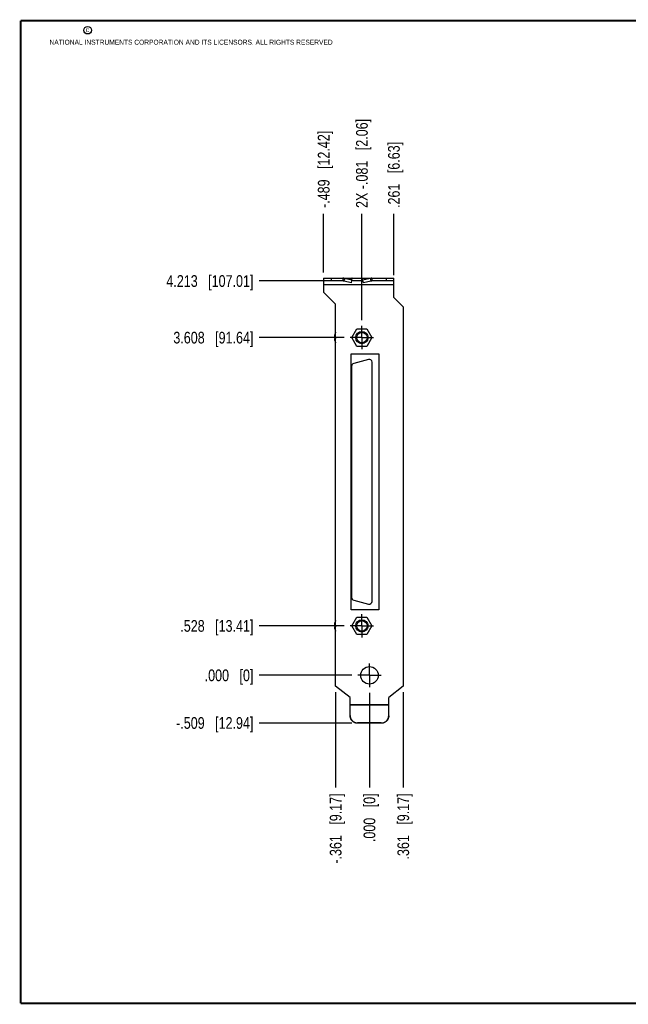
# Model space of a CAD drawing. Header units: inches. Extents: x 0.2 to 16.8, y 0.2 to 10.8.
# Tile 1 of 11: x 0.2 to 6.7, y 0.2 to 10.8. Entities that reach past the tile are written whole.
import ezdxf

# ---------------------------------------------------------------- set-up
doc = ezdxf.new("R2010")
doc.units = ezdxf.units.IN
doc.header["$LTSCALE"] = 0.935
doc.header["$MEASUREMENT"] = 0
doc.linetypes.add('CENTER', pattern=[0.6, 0.375, -0.075, 0.075, -0.075])
doc.layers.get('0').update_dxf_attribs({"linetype": 'CONTINUOUS'})
doc.layers.add('02___PRT_ALL_AXES', color=7, linetype='CONTINUOUS')
doc.layers.add('DIMENSIONS', color=7, linetype='CONTINUOUS')
doc.styles.get("Standard").update_dxf_attribs({"font": 'txt', "width": 0.8})
doc.dimstyles.new('DIMSTYLE_1', dxfattribs={"dimtxt": 0.125, "dimasz": 0.18, "dimexe": 0.18, "dimexo": 0.0625, "dimgap": 0.09, "dimtad": 0, "dimtih": 1, "dimtoh": 1, "dimdec": 3, "dimzin": 4, "dimdsep": 46, "dimtxsty": 'STANDARD', "dimblk": '_FILLED', "dimblk1": '_FILLED', "dimblk2": '_FILLED', "dimcen": 0.09, "dimadec": 0, "dimazin": 0, "dimtp": 0.01, "dimtm": 0.01, "dimtfac": 1, "dimtdec": 3, "dimtofl": 0, "dimtmove": 0, "dimatfit": 3, "dimldrblk": '_FILLED', "dimfxl": 1, "dimtolj": 1, "dimtzin": 4, "dimarcsym": 0})

# ---------------------------------------------------------------- blocks, each defined once
blk = doc.blocks.new('*D0')
at = {"layer": 'DIMENSIONS', "color": 2, "linetype": 'CONTINUOUS'}
blk.add_line((4.336, 3.585), (4.336, 2.564), dxfattribs=at)
at = {"layer": 'DIMENSIONS', "color": 2, "linetype": 'CONTINUOUS', "insert": (4.274, 2.502), "char_height": 0.125, "width": 1.125, "attachment_point": 3, "rotation": 90, "line_spacing_factor": 0.9}
blk.add_mtext('.361{\\Ftxt.shx;\\W1.000000;\\H0.125000; }[9.17]', dxfattribs=at)
blk = doc.blocks.new('_FILLED')
at = {"color": 0, "linetype": 'BYBLOCK'}
blk.add_solid([(0, 0), (-1, 0.174), (-1, -0.174)], dxfattribs=at)
blk = doc.blocks.new('*D1')
at = {"layer": 'DIMENSIONS', "color": 2, "linetype": 'CONTINUOUS'}
blk.add_line((3.975, 3.576), (3.975, 2.564), dxfattribs=at)
at = {"layer": 'DIMENSIONS', "color": 2, "linetype": 'CONTINUOUS', "insert": (3.913, 2.502), "char_height": 0.125, "width": 0.825, "attachment_point": 3, "rotation": 90, "line_spacing_factor": 0.9}
blk.add_mtext('.000{\\Ftxt.shx;\\W1.000000;\\H0.125000; }[0]', dxfattribs=at)
blk = doc.blocks.new('*D2')
at = {"layer": 'DIMENSIONS', "color": 2, "linetype": 'CONTINUOUS'}
blk.add_line((3.504, 7.977), (2.799, 7.977), dxfattribs=at)
at = {"layer": 'DIMENSIONS', "color": 2, "linetype": 'CONTINUOUS', "insert": (2.736, 8.039), "char_height": 0.125, "width": 1.425, "attachment_point": 3, "line_spacing_factor": 0.9}
blk.add_mtext('4.213{\\Ftxt.shx;\\W1.000000;\\H0.125000; }[107.01]', dxfattribs=at)
blk = doc.blocks.new('*D3')
at = {"layer": 'DIMENSIONS', "color": 2, "linetype": 'CONTINUOUS'}
blk.add_line((3.788, 3.764), (2.799, 3.764), dxfattribs=at)
at = {"layer": 'DIMENSIONS', "color": 2, "linetype": 'CONTINUOUS', "insert": (2.736, 3.826), "char_height": 0.125, "width": 0.825, "attachment_point": 3, "line_spacing_factor": 0.9}
blk.add_mtext('.000{\\Ftxt.shx;\\W1.000000;\\H0.125000; }[0]', dxfattribs=at)
blk = doc.blocks.new('*D4')
at = {"layer": 'DIMENSIONS', "color": 2, "linetype": 'CONTINUOUS'}
blk.add_line((3.787, 3.254), (2.799, 3.254), dxfattribs=at)
at = {"layer": 'DIMENSIONS', "color": 2, "linetype": 'CONTINUOUS', "insert": (2.736, 3.317), "char_height": 0.125, "width": 1.325, "attachment_point": 3, "line_spacing_factor": 0.9}
blk.add_mtext('-.509{\\Ftxt.shx;\\W1.000000;\\H0.125000; }[12.94]', dxfattribs=at)
blk = doc.blocks.new('*D5')
at = {"layer": 'DIMENSIONS', "color": 2, "linetype": 'CONTINUOUS'}
blk.add_line((3.707, 4.292), (2.799, 4.292), dxfattribs=at)
at = {"layer": 'DIMENSIONS', "color": 2, "linetype": 'CONTINUOUS', "insert": (2.736, 4.354), "char_height": 0.125, "width": 1.225, "attachment_point": 3, "line_spacing_factor": 0.9}
blk.add_mtext('.528{\\Ftxt.shx;\\W1.000000;\\H0.125000; }[13.41]', dxfattribs=at)
blk = doc.blocks.new('*D6')
at = {"layer": 'DIMENSIONS', "color": 2, "linetype": 'CONTINUOUS'}
blk.add_line((3.707, 7.372), (2.799, 7.372), dxfattribs=at)
at = {"layer": 'DIMENSIONS', "color": 2, "linetype": 'CONTINUOUS', "insert": (2.736, 7.434), "char_height": 0.125, "width": 1.325, "attachment_point": 3, "line_spacing_factor": 0.9}
blk.add_mtext('3.608{\\Ftxt.shx;\\W1.000000;\\H0.125000; }[91.64]', dxfattribs=at)
blk = doc.blocks.new('*D7')
at = {"layer": 'DIMENSIONS', "color": 2, "linetype": 'CONTINUOUS'}
blk.add_line((3.614, 3.585), (3.614, 2.564), dxfattribs=at)
at = {"layer": 'DIMENSIONS', "color": 2, "linetype": 'CONTINUOUS', "insert": (3.552, 2.502), "char_height": 0.125, "width": 1.225, "attachment_point": 3, "rotation": 90, "line_spacing_factor": 0.9}
blk.add_mtext('-.361{\\Ftxt.shx;\\W1.000000;\\H0.125000; }[9.17]', dxfattribs=at)
blk = doc.blocks.new('*D8')
at = {"layer": 'DIMENSIONS', "color": 2, "linetype": 'CONTINUOUS'}
blk.add_line((3.486, 8.069), (3.486, 8.694), dxfattribs=at)
at = {"layer": 'DIMENSIONS', "color": 2, "linetype": 'CONTINUOUS', "insert": (3.424, 8.757), "char_height": 0.125, "width": 1.325, "attachment_point": 1, "rotation": 90, "line_spacing_factor": 0.9}
blk.add_mtext('-.489{\\Ftxt.shx;\\W1.000000;\\H0.125000; }[12.42]', dxfattribs=at)
blk = doc.blocks.new('*D9')
at = {"layer": 'DIMENSIONS', "color": 2, "linetype": 'CONTINUOUS'}
blk.add_line((4.236, 8.039), (4.236, 8.694), dxfattribs=at)
at = {"layer": 'DIMENSIONS', "color": 2, "linetype": 'CONTINUOUS', "insert": (4.174, 8.757), "char_height": 0.125, "width": 1.125, "attachment_point": 1, "rotation": 90, "line_spacing_factor": 0.9}
blk.add_mtext('.261{\\Ftxt.shx;\\W1.000000;\\H0.125000; }[6.63]', dxfattribs=at)
blk = doc.blocks.new('*D10')
at = {"layer": 'DIMENSIONS', "color": 2, "linetype": 'CONTINUOUS'}
blk.add_line((3.894, 7.559), (3.894, 8.694), dxfattribs=at)
at = {"layer": 'DIMENSIONS', "color": 2, "linetype": 'CONTINUOUS', "insert": (3.832, 8.757), "char_height": 0.125, "width": 1.525, "attachment_point": 1, "rotation": 90, "line_spacing_factor": 0.9}
blk.add_mtext('2X -.081{\\Ftxt.shx;\\W1.000000;\\H0.125000; }[2.06]', dxfattribs=at)

msp = doc.modelspace()

# ---------------------------------------------------------------- linework, layer by layer
at = {"color": 7, "linetype": 'CONTINUOUS'}
for p, q in [((3.4864, 8.0068), (3.4864, 7.8588)), ((3.4864, 8.0068), (4.2364, 8.0068)), ((3.5664, 8.0068), (3.5664, 7.9768)), ((3.6911, 8.0068), (3.6911, 7.9768)), ((3.7091, 8.0046), (3.7023, 7.9756)), ((3.7091, 8.0046), (3.7909, 8.0046)), ((3.7888, 7.9862), (3.7091, 8.0046)), ((3.7888, 7.9862), (3.7909, 8.0046)), ((3.904, 7.9862), (3.9019, 8.0046)), ((3.9837, 8.0046), (3.9019, 8.0046)), ((3.9837, 8.0046), (3.904, 7.9862)), ((3.9837, 8.0046), (3.9904, 7.9756)), ((4.0017, 8.0068), (4.0017, 7.9768)), ((4.1564, 7.9768), (4.1564, 8.0068)), ((4.2364, 7.7998), (4.2364, 8.0068)), ((3.6911, 7.9768), (3.4864, 7.9768)), ((4.2364, 7.9368), (3.4864, 7.9368)), ((3.782, 7.9572), (3.7023, 7.9756)), ((3.782, 7.9572), (3.7888, 7.9862)), ((3.9062, 7.9768), (3.7866, 7.9768)), ((3.9107, 7.9572), (3.904, 7.9862)), ((3.9904, 7.9756), (3.9107, 7.9572)), ((4.2364, 7.9768), (4.0017, 7.9768)), ((3.6144, 7.7308), (3.4864, 7.8588)), ((4.2364, 7.7998), (4.3364, 7.6998)), ((3.6144, 3.6479), (3.6144, 7.7308)), ((4.3364, 7.6998), (4.3364, 3.6479)), ((3.6052, 7.3803), (3.6119, 7.3803)), ((3.6119, 7.4238), (3.6122, 7.4236)), ((3.6119, 7.3803), (3.6122, 7.3802)), ((3.7861, 7.3718), (3.8403, 7.4655)), ((3.8403, 7.278), (3.7861, 7.3718)), ((3.8403, 7.4655), (3.9485, 7.4655)), ((3.9485, 7.4655), (4.0026, 7.3718)), ((4.0026, 7.3718), (3.9485, 7.278)), ((3.6119, 7.3633), (3.6052, 7.3633)), ((3.6122, 7.3633), (3.6119, 7.3633)), ((3.6122, 7.3199), (3.6119, 7.3198)), ((3.9485, 7.278), (3.8403, 7.278)), ((3.7804, 4.4648), (3.7804, 7.1988)), ((3.7804, 7.1988), (4.0754, 7.1988)), ((4.0754, 7.1988), (4.0754, 4.4648)), ((3.7854, 7.0674), (3.7854, 4.5961)), ((3.9656, 7.1387), (3.8076, 7.0964)), ((4.0034, 4.5538), (4.0034, 7.1098)), ((3.6144, 4.6193), (3.6114, 4.6193)), ((3.6114, 4.5943), (3.6114, 4.6193)), ((3.6144, 4.5943), (3.6114, 4.5943)), ((3.8076, 4.5671), (3.9656, 4.5248)), ((4.0754, 4.4648), (3.7804, 4.4648)), ((3.6119, 4.3438), (3.6122, 4.3436)), ((3.7861, 4.2918), (3.8403, 4.3855)), ((3.8403, 4.3855), (3.9485, 4.3855)), ((3.9485, 4.3855), (4.0026, 4.2918)), ((3.6052, 4.3003), (3.6119, 4.3003)), ((3.6119, 4.2833), (3.6052, 4.2833)), ((3.6119, 4.3003), (3.6122, 4.3002)), ((3.6122, 4.2833), (3.6119, 4.2833)), ((3.6122, 4.2399), (3.6119, 4.2398)), ((3.8403, 4.198), (3.7861, 4.2918)), ((4.0026, 4.2918), (3.9485, 4.198)), ((3.9485, 4.198), (3.8403, 4.198)), ((3.7694, 3.5268), (3.6144, 3.6479)), ((4.3364, 3.6479), (4.1814, 3.5268)), ((3.7694, 3.334), (3.7694, 3.5268)), ((4.1814, 3.334), (4.1814, 3.5268)), ((3.7694, 3.4528), (4.1814, 3.4528)), ((3.7694, 3.4497), (4.1814, 3.4497)), ((4.1014, 3.2544), (3.8494, 3.2544)), ((3.8494, 3.2544), (3.8494, 3.2517)), ((4.1014, 3.2517), (3.8494, 3.2517)), ((4.1014, 3.2544), (4.1014, 3.2517))]:
    msp.add_line(p, q, dxfattribs=at)
at = {"color": 7, "linetype": 'CONTINUOUS', "const_width": 0.02}
for points in [[(0.25, 10.7586), (0.25, 0.2586)], [(16.75, 10.7586), (0.25, 10.7586)], [(0.25, 0.2586), (16.75, 0.2586)]]:
    msp.add_lwpolyline(points, dxfattribs=at)
at = {"color": 2, "linetype": 'CONTINUOUS'}
msp.add_circle((0.9659, 10.6562), 0.0403, dxfattribs=at)
at = {"color": 7, "linetype": 'CONTINUOUS'}
for centre, radius in [((3.8944, 7.3718), 0.066), ((3.8944, 7.3718), 0.056), ((3.8944, 4.2918), 0.066), ((3.8944, 4.2918), 0.056), ((3.9754, 3.7638), 0.0935)]:
    msp.add_circle(centre, radius, dxfattribs=at)
for centre, radius, start, end in [((3.6911, 7.9329), 0.0739, 75.93166, 89.98712), ((4.0017, 7.9329), 0.0739, 90.01288, 104.06834), ((3.6911, 7.9234), 0.0533, 77.86079, 89.99585), ((4.0017, 7.9234), 0.0533, 90.00415, 102.13921), ((3.6867, 7.3841), 0.0846, 164.46525, 176.02583), ((3.7137, 7.3718), 0.114, 153.2508, 162.1171), ((3.7137, 7.3718), 0.1143, 150.33855, 152.92595), ((3.7145, 7.3718), 0.1147, 153.15274, 153.44897), ((3.7467, 7.3718), 0.1348, 176.39597, 183.60395), ((3.6867, 7.3594), 0.0846, 183.97417, 195.53475), ((3.7137, 7.3718), 0.114, 197.8829, 206.7492), ((3.7145, 7.3718), 0.1147, 206.55103, 206.84726), ((3.7137, 7.3718), 0.1143, 207.07405, 209.66145), ((3.8154, 7.0674), 0.03, 105, 180), ((3.9734, 7.1098), 0.03, 0, 105), ((3.8154, 4.5961), 0.03, 180, 255), ((3.9734, 4.5538), 0.03, 255, 360), ((3.6867, 4.3041), 0.0846, 164.46525, 176.02583), ((3.7137, 4.2918), 0.114, 153.2508, 162.1171), ((3.7137, 4.2918), 0.1143, 150.33855, 152.92595), ((3.7145, 4.2918), 0.1147, 153.15274, 153.44897), ((3.6867, 4.2794), 0.0846, 183.97417, 195.53475), ((3.7137, 4.2918), 0.114, 197.8829, 206.7492), ((3.7467, 4.2918), 0.1348, 176.39597, 183.60395), ((3.7145, 4.2918), 0.1147, 206.55103, 206.84726), ((3.7137, 4.2918), 0.1143, 207.07405, 209.66145), ((4.102, 3.334), 0.0794, 358.1135, 359.99978)]:
    msp.add_arc(centre, radius, start, end, dxfattribs=at)
for points, knots in [([(3.7909, 8.0046), (3.7907, 8.0047), (3.7903, 8.0051), (3.7898, 8.0055), (3.7893, 8.0059), (3.7887, 8.0062), (3.7881, 8.0065), (3.7876, 8.0066), (3.787, 8.0067), (3.7866, 8.0068), (3.7864, 8.0068)], [0, 0, 0, 0, 0.1435105, 0.2801189, 0.4104839, 0.535387, 0.6557271, 0.7725197, 0.8868804, 1, 1, 1, 1]), ([(3.9019, 8.0046), (3.9021, 8.0047), (3.9024, 8.0051), (3.903, 8.0055), (3.9035, 8.0059), (3.9041, 8.0062), (3.9046, 8.0065), (3.9052, 8.0066), (3.9058, 8.0067), (3.9062, 8.0068), (3.9064, 8.0068)], [0, 0, 0, 0, 0.1435105, 0.2801189, 0.4104839, 0.535387, 0.6557271, 0.7725197, 0.8868804, 1, 1, 1, 1]), ([(3.6023, 7.39), (3.6024, 7.3891), (3.6027, 7.3875), (3.6033, 7.3851), (3.6041, 7.3826), (3.6048, 7.3811), (3.6052, 7.3803)], [0, 0, 0, 0, 0.2439144, 0.4910588, 0.7426987, 1, 1, 1, 1]), ([(3.6052, 7.3633), (3.6048, 7.3625), (3.6041, 7.3609), (3.6033, 7.3585), (3.6027, 7.356), (3.6024, 7.3544), (3.6023, 7.3536)], [0, 0, 0, 0, 0.2573013, 0.5089412, 0.7560856, 1, 1, 1, 1]), ([(3.6023, 4.31), (3.6024, 4.3091), (3.6027, 4.3075), (3.6033, 4.3051), (3.6041, 4.3026), (3.6048, 4.3011), (3.6052, 4.3003)], [0, 0, 0, 0, 0.2439144, 0.4910588, 0.7426987, 1, 1, 1, 1]), ([(3.6052, 4.2833), (3.6048, 4.2825), (3.6041, 4.2809), (3.6033, 4.2785), (3.6027, 4.276), (3.6024, 4.2744), (3.6023, 4.2736)], [0, 0, 0, 0, 0.2573013, 0.5089412, 0.7560856, 1, 1, 1, 1]), ([(3.7694, 3.334), (3.7694, 3.3327), (3.7695, 3.3301), (3.7697, 3.3262), (3.7702, 3.3223), (3.7711, 3.3172), (3.7727, 3.3109), (3.7749, 3.3047), (3.777, 3.3), (3.7788, 3.2965), (3.7807, 3.2931), (3.7828, 3.2898), (3.7851, 3.2866), (3.7883, 3.2824), (3.7927, 3.2776), (3.7976, 3.2732), (3.8017, 3.27), (3.8049, 3.2678), (3.8082, 3.2657), (3.8117, 3.2637), (3.8152, 3.262), (3.82, 3.2599), (3.8261, 3.2577), (3.8325, 3.2561), (3.8376, 3.2552), (3.8415, 3.2547), (3.8455, 3.2544), (3.8481, 3.2544), (3.8494, 3.2544)], [0, 0, 0, 0, 0.0311938, 0.0623887, 0.0935842, 0.1247817, 0.1871648, 0.249561, 0.2807745, 0.3119926, 0.3432155, 0.3744435, 0.405677, 0.4369161, 0.4993927, 0.5618927, 0.5931607, 0.6244343, 0.6557134, 0.6869975, 0.7182866, 0.7495801, 0.8121604, 0.8747536, 0.9060633, 0.9373744, 0.9686872, 1, 1, 1, 1]), ([(3.8494, 3.2517), (3.8481, 3.2517), (3.8455, 3.2518), (3.8415, 3.2521), (3.8376, 3.2526), (3.8325, 3.2535), (3.8261, 3.255), (3.82, 3.2572), (3.8152, 3.2594), (3.8117, 3.2611), (3.8082, 3.263), (3.8049, 3.2651), (3.8017, 3.2674), (3.7976, 3.2706), (3.7927, 3.275), (3.7883, 3.2798), (3.7851, 3.2839), (3.7828, 3.2871), (3.7807, 3.2904), (3.7788, 3.2938), (3.777, 3.2973), (3.7749, 3.3021), (3.7727, 3.3083), (3.7711, 3.3146), (3.7702, 3.3197), (3.7697, 3.3236), (3.7695, 3.3275), (3.7694, 3.3301), (3.7694, 3.3314)], [0, 0, 0, 0, 0.0313128, 0.0626256, 0.0939367, 0.1252464, 0.1878396, 0.2504199, 0.2817134, 0.3130025, 0.3442866, 0.3755657, 0.4068393, 0.4381073, 0.5006073, 0.5630839, 0.594323, 0.6255565, 0.6567845, 0.6880074, 0.7192255, 0.750439, 0.8128352, 0.8752183, 0.9064158, 0.9376113, 0.9688062, 1, 1, 1, 1]), ([(4.1814, 3.3314), (4.1814, 3.3301), (4.1813, 3.3275), (4.181, 3.3236), (4.1806, 3.3197), (4.1797, 3.3146), (4.1781, 3.3083), (4.1759, 3.3021), (4.1737, 3.2973), (4.172, 3.2938), (4.17, 3.2904), (4.1679, 3.2871), (4.1657, 3.2839), (4.1624, 3.2798), (4.158, 3.275), (4.1532, 3.2706), (4.1491, 3.2674), (4.1459, 3.2651), (4.1425, 3.263), (4.1391, 3.2611), (4.1356, 3.2594), (4.1308, 3.2572), (4.1246, 3.255), (4.1183, 3.2535), (4.1131, 3.2526), (4.1092, 3.2521), (4.1053, 3.2518), (4.1027, 3.2517), (4.1014, 3.2517)], [0, 0, 0, 0, 0.0311938, 0.0623887, 0.0935842, 0.1247817, 0.1871648, 0.249561, 0.2807745, 0.3119926, 0.3432155, 0.3744435, 0.405677, 0.4369161, 0.4993927, 0.5618927, 0.5931607, 0.6244343, 0.6557134, 0.6869975, 0.7182866, 0.7495801, 0.8121604, 0.8747536, 0.9060633, 0.9373744, 0.9686872, 1, 1, 1, 1]), ([(4.1014, 3.2544), (4.1027, 3.2544), (4.1052, 3.2544), (4.1091, 3.2547), (4.1129, 3.2551), (4.1179, 3.256), (4.1242, 3.2575), (4.1302, 3.2596), (4.1349, 3.2617), (4.1384, 3.2634), (4.1418, 3.2652), (4.145, 3.2672), (4.1482, 3.2694), (4.1523, 3.2725), (4.1571, 3.2767), (4.1615, 3.2813), (4.1647, 3.2853), (4.167, 3.2884), (4.1691, 3.2916), (4.1711, 3.2949), (4.1729, 3.2983), (4.1751, 3.3029), (4.1774, 3.3088), (4.1791, 3.315), (4.1802, 3.32), (4.1808, 3.3238), (4.1812, 3.3276), (4.1813, 3.3302), (4.1813, 3.3314)], [0, 0, 0, 0, 0.0313114, 0.0626227, 0.0939325, 0.1252408, 0.1878325, 0.2504118, 0.2817047, 0.3129932, 0.344277, 0.3755559, 0.4068295, 0.4380977, 0.5005992, 0.5630778, 0.5943177, 0.625552, 0.6567809, 0.6880047, 0.7192235, 0.7504378, 0.8128358, 0.8752202, 0.9064174, 0.9376127, 0.9688063, 1, 1, 1, 1])]:
    msp.add_open_spline(points, degree=3, knots=knots, dxfattribs=at)
at = {"layer": '02___PRT_ALL_AXES', "color": 7, "linetype": 'CENTER'}
for p, q in [((3.8944, 7.3718), (3.8944, 7.4969)), ((3.8944, 7.3718), (3.7693, 7.3718)), ((3.8944, 7.3718), (3.8944, 7.2467)), ((3.8944, 7.3718), (4.0195, 7.3718)), ((3.8944, 4.2918), (3.8944, 4.4169)), ((3.8944, 4.2918), (3.7693, 4.2918)), ((3.8944, 4.2918), (4.0195, 4.2918)), ((3.8944, 4.2918), (3.8944, 4.1667)), ((3.9754, 3.7638), (3.9754, 3.8889)), ((3.9754, 3.7638), (3.8503, 3.7638)), ((3.9754, 3.7638), (4.1005, 3.7638)), ((3.9754, 3.7638), (3.9754, 3.6387))]:
    msp.add_line(p, q, dxfattribs=at)

# ---------------------------------------------------------------- texts
at = {"color": 2, "linetype": 'CONTINUOUS', "char_height": 0.053, "attachment_point": 1, "line_spacing_factor": 0.9}
for s, insert, width in [('c', (0.946, 10.6893), 0.0424), ('NATIONAL INSTRUMENTS CORPORATION AND ITS LICENSORS. ALL RIGHTS RESERVED', (0.5583, 10.5546), 3.0104)]:
    msp.add_mtext(s, dxfattribs=dict(at, insert=insert, width=width))

# ---------------------------------------------------------------- dimensions: what is measured, and where the dimension line sits
at = {"layer": 'DIMENSIONS', "color": 2, "linetype": 'CONTINUOUS'}
for feature_location, offset, dtype, origin, text, picture, middle in [((3.8944, 7.5594), (0, 1.1349), 1, (3.9754, 7.4969), '2X -<>', '*D10', (3.8944, 9.5193)), ((3.4864, 8.0693), (0, 0.625), 1, (3.9754, 8.0068), '-<>', '*D8', (3.4864, 9.4193)), ((3.7869, 3.2544), (-0.988, 0), 0, (3.8494, 3.7638), '-<>', '*D4', (1.8739, 3.2544)), ((3.6144, 3.5854), (0, -1.0211), 1, (3.9754, 3.6479), '-<>', '*D7', (3.7264, 1.7157))]:
    dim = msp.add_ordinate_dim(feature_location=feature_location, offset=offset, dtype=dtype, origin=origin, text=text, dimstyle='DIMSTYLE_1', dxfattribs=at)
    dim.commit()
    dim.dimension.update_dxf_attribs({"geometry": picture, "text_midpoint": middle})
for feature_location, offset, dtype, origin, picture, middle in [((4.2364, 8.0393), (0, 0.655), 1, (3.9754, 7.9768), '*D9', (4.2364, 9.3193)), ((3.5039, 7.9768), (-0.705, 0), 0, (3.8503, 3.7638), '*D2', (1.7239, 7.9768)), ((3.7068, 7.3718), (-0.9079, 0), 0, (3.7693, 3.7638), '*D6', (1.7739, 7.3718)), ((3.7068, 4.2918), (-0.9079, 0), 0, (3.7693, 3.7638), '*D5', (1.8739, 4.2918)), ((3.7877878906, 3.7637670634), (-0.9889, 0), 0, (3.8502878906, 3.7637670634), '*D3', (2.0738878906, 3.7637670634)), ((3.9753878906, 3.5761670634), (0, -1.0119311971), 1, (3.9753878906, 3.6386670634), '*D1', (4.0874062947, 1.8657367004)), ((4.3364, 3.5854), (0, -1.0211), 1, (3.9754, 3.6387), '*D0', (4.4484, 1.7157))]:
    dim = msp.add_ordinate_dim(feature_location=feature_location, offset=offset, dtype=dtype, origin=origin, dimstyle='DIMSTYLE_1', dxfattribs=at)
    dim.commit()
    dim.dimension.update_dxf_attribs({"geometry": picture, "text_midpoint": middle})

doc.saveas('drawing.dxf')
